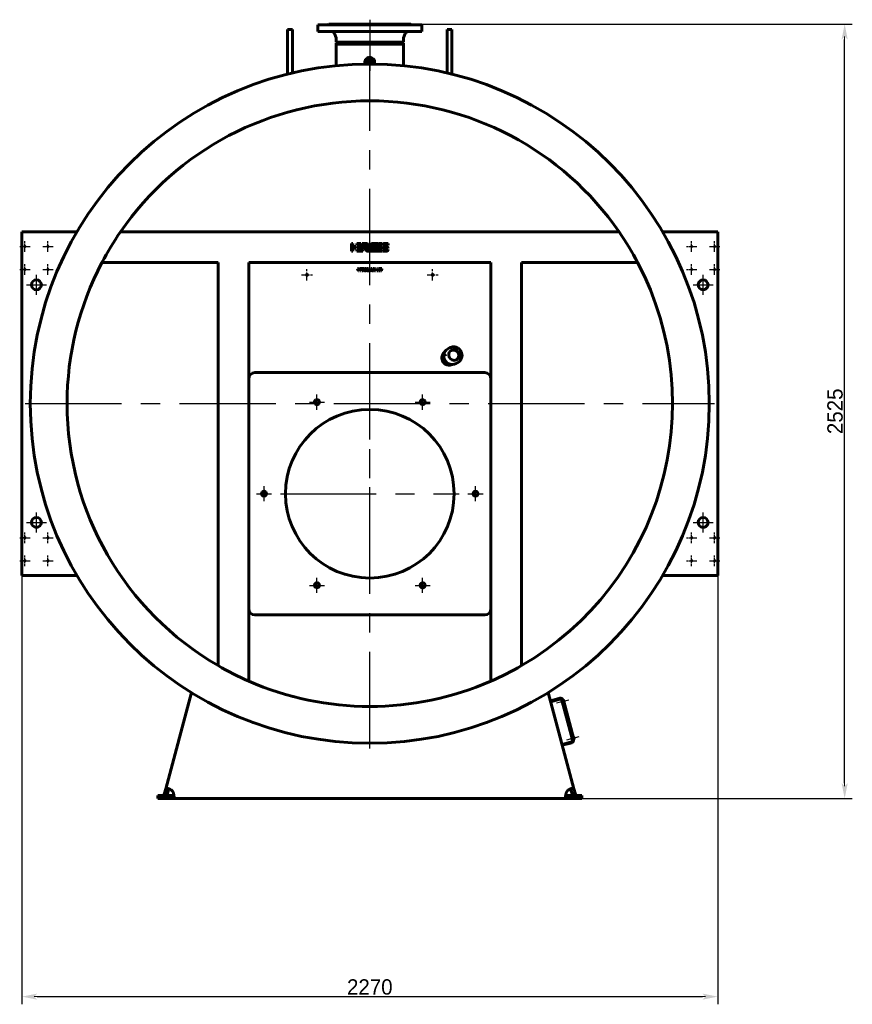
# Model space of a CAD drawing. Header units: millimetres. Extents: x 0 to 5196, y -193 to 841.
# Tile 4 of 6: x 2755 to 3027, y -193 to 128. Entities that reach past the tile are written whole.
import ezdxf

# ---------------------------------------------------------------- set-up
doc = ezdxf.new("R2010")
doc.units = ezdxf.units.MM
for name, pattern in [('CENTER_per1_scale0.019685', [1, 0.625, -0.125, 0.125, -0.125]), ('CENTER_per1_scale0.059055', [3, 1.875, -0.375, 0.375, -0.375]), ('CENTER_per1_scale0.163386', [8.3, 5.1875, -1.0375, 1.0375, -1.0375]), ('CENTER_per1_scale0.270697', [13.751396, 8.594623, -1.718925, 1.718925, -1.718925]), ('CENTER_per1_scale0.314961', [16, 10, -2, 2, -2]), ('CENTER_per1_scale0.433071', [22, 13.75, -2.75, 2.75, -2.75]), ('CENTER_per1_scale0.629921', [32, 20, -4, 4, -4]), ('CENTER_per2_scale0.890074', [45.215734, 28.259834, -5.651967, 5.651967, -5.651967]), ('CENTER_per2c_scale0.990963', [50.340909, 31.463068, -6.292614, 6.292614, -6.292614]), ('CENTER_perb_scale0.984252', [50, 31.25, -6.25, 6.25, -6.25])]:
    doc.linetypes.add(name, pattern=pattern)
doc.styles.add('TextStyle_1', font='T-FLEX Type A.TTF', dxfattribs={"height": 5})
doc.dimstyles.new('DIM_ST_2', dxfattribs={"dimtxt": 5, "dimasz": 5, "dimexe": 2.5, "dimexo": 0, "dimtad": 1, "dimlfac": 10, "dimrnd": 0.01, "dimdsep": 46, "dimtxsty": 'TextStyle_1', "dimblk": 'Arrow_3_C7_Status', "dimcen": 0.09, "dimclrd": 7, "dimclre": 7, "dimclrt": 7, "dimazin": 0, "dimtfac": 1, "dimtdec": 0, "dimtmove": 0, "dimatfit": 0, "dimldrblk": 'NONE', "dimfxl": 1, "dimtvp": 1, "dimtolj": 1, "dimarcsym": 0})

# ---------------------------------------------------------------- blocks, each defined once
blk = doc.blocks.new('Arrow_3_C7_Status')
at = {"color": 7, "linetype": 'Continuous', "lineweight": 0}
blk.add_line((-1, 0), (-0.8, 0), dxfattribs=at)
at = {"color": 7}
blk.add_solid([(-1, -0.2), (0, 0), (-0.8, 0), (-1, 0.2)], dxfattribs=at)
blk = doc.blocks.new('*D9')
at = {"color": 7, "lineweight": -2}
for p, q in [((-113.5, -51.1), (-113.5, -193.39)), ((113.5, -51.1), (113.5, -193.39)), ((-108.5, -190.89), (108.5, -190.89))]:
    blk.add_line(p, q, dxfattribs=at)
at = {"layer": 'Defpoints', "color": 0}
for p in [(-113.5, -51.1), (113.5, -51.1), (113.5, -190.89)]:
    blk.add_point(p, dxfattribs=at)
at = {"color": 7, "lineweight": -2, "xscale": 5, "yscale": 5, "zscale": 5}
for p, rotation in [((-113.5, -190.89), 180), ((113.5, -190.89), 360)]:
    blk.add_blockref('Arrow_3_C7_Status', p, dxfattribs=dict(at, rotation=rotation))
at = {"color": 7, "insert": (0, -187.76), "char_height": 5, "attachment_point": 5, "style": 'TextStyle_1'}
blk.add_mtext('\\A1;2270{\\H0.5x;\\S^ ;}', dxfattribs=at)
blk = doc.blocks.new('_None')
blk = doc.blocks.new('*D10')
at = {"color": 7, "lineweight": -2}
for p, q in [((13.4, 126.25), (157.42, 126.25)), ((154.92, -121.25), (154.92, 121.25)), ((64.16, -126.25), (157.42, -126.25))]:
    blk.add_line(p, q, dxfattribs=at)
at = {"layer": 'Defpoints', "color": 0}
for p in [(13.4, 126.25), (154.92, 126.25), (64.16, -126.25)]:
    blk.add_point(p, dxfattribs=at)
at = {"color": 7, "lineweight": -2, "xscale": 5, "yscale": 5, "zscale": 5}
for p, rotation in [((154.92, 126.25), 89.99999999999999), ((154.92, -126.25), 270)]:
    blk.add_blockref('Arrow_3_C7_Status', p, dxfattribs=dict(at, rotation=rotation))
at = {"color": 7, "insert": (151.8, 0), "char_height": 5, "attachment_point": 5, "rotation": 90, "style": 'TextStyle_1'}
blk.add_mtext('\\A1;2525{\\H0.5x;\\S^ ;}', dxfattribs=at)
blk = doc.blocks.new('Проекция_2')
at = {"color": 7, "linetype": 'Continuous', "lineweight": 60}
for p, q in [((-17, 126.05), (0, 126.05)), ((-17, 126.05), (-17, 123.85)), ((-13.4, 126.25), (0, 126.25)), ((0, 126.25), (13.4, 126.25)), ((0, 126.05), (17, 126.05)), ((17, 126.05), (17, 123.85)), ((-26.8, 118.8411), (-26.8, 124.4805)), ((-25.2, 124.4805), (-26.8, 124.4805)), ((-25.2, 118.8411), (-25.2, 124.4805)), ((-17, 123.85), (0, 123.85)), ((-11.5114, 123.1899), (-11.0145, 121.8147)), ((0, 123.85), (17, 123.85)), ((11.5114, 123.1899), (11.0145, 121.8147)), ((25.2, 118.8411), (25.2, 124.4805)), ((26.8, 124.4805), (25.2, 124.4805)), ((26.8, 118.8411), (26.8, 124.4805)), ((-26.8, 118.8411), (-26.8, 109.9585)), ((-25.2, 118.8411), (-25.2, 110.3449)), ((-10.955, 121.4749), (-10.955, 120.3416)), ((0, 120.3416), (-10.955, 120.3416)), ((-10.955, 120.3416), (-10.575, 120.05)), ((-10.955, 120.05), (-10.575, 120.05)), ((-10.955, 120.05), (-10.955, 119.75)), ((0, 119.75), (-10.955, 119.75)), ((-10.955, 119.75), (-10.955, 112.7069)), ((-10.575, 120.05), (0, 120.05)), ((-3.805, 120.05), (-3.805, 119.75)), ((10.955, 120.3416), (0, 120.3416)), ((0, 120.05), (10.575, 120.05)), ((10.955, 119.75), (0, 119.75)), ((3.805, 119.75), (3.805, 120.05)), ((10.955, 120.3416), (10.575, 120.05)), ((10.575, 120.05), (10.955, 120.05)), ((10.955, 121.4749), (10.955, 120.3416)), ((10.955, 119.75), (10.955, 120.05)), ((10.955, 119.75), (10.955, 112.7069)), ((25.2, 118.8411), (25.2, 110.3449)), ((26.8, 118.8411), (26.8, 109.9585)), ((-1.5898, 114.0137), (-1.5899, 113.2386)), ((-0.9644, 113.2458), (-1.317, 113.2422)), ((-0.6144, 113.2483), (-0.9287, 113.2461)), ((0.9291, 113.2461), (0.6149, 113.2483)), ((1.3174, 113.2422), (0.9648, 113.2458)), ((1.5901, 113.2386), (1.5902, 114.0132)), ((-113.5, 58.5), (-113.5, 56.1)), ((-113.5, 58.5), (-95.5487, 58.5)), ((81.3361, 58.5), (-81.3361, 58.5)), ((95.5487, 58.5), (113.5, 58.5)), ((113.5, 56.1), (113.5, 58.5)), ((-113.5, 56.1), (-113.5, -51.1)), ((-5.9934, 54.7187), (-5.4927, 54.717)), ((-5.9934, 52.2183), (-5.9934, 54.7187)), ((-5.4927, 54.717), (-5.4927, 53.7189)), ((-4.1948, 54.2191), (-4.1948, 54.7184)), ((-4.1948, 54.7184), (-2.8836, 54.7184)), ((-2.8836, 54.7184), (-2.4681, 54.2276)), ((-2.1204, 54.2313), (-2.5328, 54.7184)), ((-2.5328, 54.7184), (-1.2742, 54.7184)), ((1.2137, 54.714), (1.777, 54.714)), ((2.932, 54.714), (3.879, 54.714)), ((3.879, 54.714), (3.879, 54.2133)), ((4.7463, 54.7133), (6.0065, 54.7133)), ((6.0065, 54.7133), (6.0065, 54.2132)), ((113.5, -51.1), (113.5, 56.1)), ((-5.4927, 52.2183), (-5.9934, 52.2183)), ((-5.4927, 53.7189), (-4.5051, 53.7189)), ((-4.5051, 53.2189), (-5.4927, 53.2189)), ((-5.4927, 53.2189), (-5.4927, 52.2183)), ((-4.5051, 53.7189), (-4.5051, 53.2189)), ((-2.4681, 54.2276), (-4.1948, 54.2191)), ((-4.1948, 53.2189), (-4.1948, 53.7181)), ((-4.1948, 53.7181), (-2.3102, 53.7181)), ((-2.3115, 53.2189), (-4.1948, 53.2189)), ((-4.1948, 52.2187), (-4.1948, 52.7179)), ((-4.1948, 52.7179), (-2.3102, 52.7179)), ((-2.3115, 52.2187), (-4.1948, 52.2187)), ((-2.3102, 53.7181), (-2.3115, 53.2189)), ((-2.3102, 52.7179), (-2.3115, 52.2187)), ((-1.1775, 54.2313), (-2.1204, 54.2313)), ((-1.1775, 54.2307), (-1.1775, 54.2313)), ((-0.7424, 53.0632), (-1.0777, 53.4593)), ((3.8777, 52.2147), (1.9945, 52.2147)), ((2.167, 52.7154), (3.879, 52.7154)), ((2.3573, 53.2101), (2.5463, 53.7109)), ((3.8777, 53.2101), (2.3573, 53.2101)), ((2.5463, 53.7109), (3.879, 53.7109)), ((3.879, 54.2133), (2.7365, 54.2133)), ((3.879, 53.7109), (3.8777, 53.2101)), ((3.879, 52.7154), (3.8777, 52.2147)), ((4.1138, 52.2146), (4.1138, 52.7154)), ((4.1138, 52.7154), (5.9847, 52.7154)), ((5.3741, 52.2146), (4.1138, 52.2146)), ((4.1345, 53.7181), (4.7924, 53.7181)), ((6.0065, 54.2132), (4.1357, 54.2132)), ((5.3113, 53.2107), (4.7463, 53.2107)), ((4.7924, 53.7181), (4.8091, 53.7173)), ((4.8091, 53.7173), (5.374, 53.7173)), ((5.3219, 53.2101), (5.3113, 53.2107)), ((5.9858, 53.2101), (5.3219, 53.2101)), ((-49.5, 48.5), (-87.3817, 48.5)), ((-49.5, -82.9477), (-49.5, 48.5)), ((-39.5, -88.0059), (-39.5, 48.5)), ((39.5, 48.5), (-39.5, 48.5)), ((39.5, -88.0059), (39.5, 48.5)), ((49.5, -82.9477), (49.5, 48.5)), ((87.3817, 48.5), (49.5, 48.5)), ((-3.9663, 46.5202), (-3.7256, 46.5202)), ((-3.676, 45.831), (-3.9663, 46.5202)), ((-3.7256, 46.5202), (-3.5902, 46.1844)), ((-3.426, 45.831), (-3.676, 45.831)), ((-3.5902, 46.1844), (-3.5711, 46.1337)), ((-3.5711, 46.1337), (-3.5479, 46.0666)), ((-3.5479, 46.0666), (-3.5298, 46.1219)), ((-3.5298, 46.1219), (-3.5076, 46.1834)), ((-3.5076, 46.1834), (-3.3733, 46.5202)), ((-3.1325, 46.5202), (-3.426, 45.831)), ((-3.3733, 46.5202), (-3.1325, 46.5202)), ((-3.0251, 46.5202), (-2.803, 46.5202)), ((-3.0251, 45.831), (-3.0251, 46.5202)), ((-2.803, 45.831), (-3.0251, 45.831)), ((-2.803, 46.5202), (-2.803, 45.831)), ((-2.6769, 46.5202), (-1.9681, 46.5202)), ((-2.6769, 46.3393), (-2.6769, 46.5202)), ((-2.4362, 46.3393), (-2.6769, 46.3393)), ((-2.4362, 45.831), (-2.4362, 46.3393)), ((-2.2068, 45.831), (-2.4362, 45.831)), ((-2.2068, 46.3393), (-2.2068, 45.831)), ((-1.9681, 46.3393), (-2.2068, 46.3393)), ((-1.9681, 46.5202), (-1.9681, 46.3393)), ((-0.9453, 46.5202), (-0.6374, 46.5202)), ((-0.9453, 45.831), (-0.9453, 46.5202)), ((-0.7335, 45.831), (-0.9453, 45.831)), ((-0.7397, 46.2805), (-0.7345, 46.1802)), ((-0.7138, 46.1844), (-0.7397, 46.2805)), ((-0.7345, 46.1802), (-0.7335, 45.831)), ((-0.5971, 45.831), (-0.7138, 46.1844)), ((-0.6374, 46.5202), (-0.531, 46.1875)), ((-0.4318, 45.831), (-0.5971, 45.831)), ((-0.4958, 46.1865), (-0.3936, 46.5202)), ((-0.3181, 46.1844), (-0.4318, 45.831)), ((-0.3936, 46.5202), (-0.0836, 46.5202)), ((-0.2902, 46.2826), (-0.3181, 46.1844)), ((-0.2964, 46.1813), (-0.2902, 46.2826)), ((-0.2964, 45.831), (-0.2964, 46.1813)), ((-0.0836, 45.831), (-0.2964, 45.831)), ((-0.0836, 46.5202), (-0.0836, 45.831)), ((0.0177, 45.831), (0.3441, 46.5202)), ((0.2666, 45.831), (0.0177, 45.831)), ((0.3214, 45.9571), (0.2666, 45.831)), ((0.6365, 45.9571), (0.3214, 45.9571)), ((0.3441, 46.5202), (0.62, 46.5202)), ((0.3886, 46.1152), (0.4795, 46.3394)), ((0.5704, 46.1152), (0.3886, 46.1152)), ((0.4795, 46.3394), (0.5704, 46.1152)), ((0.62, 46.5202), (0.9465, 45.831)), ((0.6954, 45.831), (0.6365, 45.9571)), ((0.9465, 45.831), (0.6954, 45.831)), ((0.9775, 45.831), (1.2564, 46.1927)), ((1.2543, 45.831), (0.9775, 45.831)), ((1.0116, 46.5202), (1.2916, 46.5202)), ((1.2564, 46.1927), (1.0116, 46.5202)), ((1.4124, 46.0511), (1.2543, 45.831)), ((1.2916, 46.5202), (1.4124, 46.3311)), ((1.4124, 46.3311), (1.5416, 46.5202)), ((1.5767, 45.831), (1.4124, 46.0511)), ((1.5416, 46.5202), (1.8195, 46.5202)), ((1.8195, 46.5202), (1.5674, 46.1927)), ((1.5674, 46.1927), (1.8464, 45.831)), ((1.8464, 45.831), (1.5767, 45.831)), ((2.3041, 45.831), (2.3041, 46.5202)), ((2.3041, 46.5202), (2.5262, 46.5202)), ((2.8486, 45.831), (2.3041, 45.831)), ((2.5262, 46.5202), (2.5262, 46.0015)), ((2.5262, 46.0015), (2.8486, 46.0015)), ((2.8486, 46.0015), (2.8486, 45.831)), ((3.049, 45.831), (2.8816, 46.5202)), ((2.8816, 46.5202), (3.1203, 46.5202)), ((3.3166, 45.831), (3.049, 45.831)), ((3.1203, 46.5202), (3.1813, 46.1927)), ((3.1813, 46.1927), (3.1926, 46.1265)), ((3.1926, 46.1265), (3.2009, 46.0676)), ((3.2009, 46.0676), (3.2091, 46.1172)), ((3.2091, 46.1172), (3.2195, 46.1699)), ((3.2195, 46.1699), (3.3032, 46.5202)), ((3.3032, 46.5202), (3.5552, 46.5202)), ((3.3972, 46.1389), (3.3166, 45.831)), ((3.4251, 46.2919), (3.4153, 46.2149)), ((3.4369, 46.2154), (3.4251, 46.2919)), ((3.5336, 45.831), (3.455, 46.141)), ((3.7991, 45.831), (3.5336, 45.831)), ((3.5552, 46.5202), (3.5976, 46.3249)), ((3.6493, 46.0707), (3.6617, 46.1565)), ((3.6617, 46.1565), (3.7288, 46.5202)), ((3.7288, 46.5202), (3.9654, 46.5202)), ((3.9654, 46.5202), (3.7991, 45.831)), ((26.0073, 20.6908), (25.447, 20.3672)), ((24.5543, 18.4679), (24.0198, 18.1593)), ((24.1039, 17.8282), (24.0553, 17.8254)), ((24.642, 18.4753), (24.5788, 18.4746)), ((30.0647, 18.0664), (30.1586, 18.1206)), ((30.1284, 18.455), (30.0798, 18.456)), ((30.1319, 18.1144), (30.0897, 18.1213)), ((28.197, 15.6041), (28.7573, 15.9276)), ((-37.5, 12.625), (37.5, 12.625)), ((-113.5, -51.1), (-113.5, -53.5)), ((113.5, -53.5), (113.5, -51.1)), ((-95.5487, -53.5), (-113.5, -53.5)), ((113.5, -53.5), (95.5487, -53.5)), ((37.5, -66.375), (-37.5, -66.375)), ((-66.5901, -123.0855), (-58.1889, -91.7317)), ((58.1889, -91.7317), (66.5901, -123.0855)), ((62.0017, -93.5975), (58.9107, -94.4257)), ((58.9884, -94.7155), (58.9107, -94.4257)), ((62.0794, -93.8872), (58.9884, -94.7155)), ((62.7797, -94.5692), (62.4899, -94.6469)), ((62.4899, -94.6469), (62.5728, -94.9559)), ((62.8625, -94.8783), (62.5728, -94.9559)), ((66.1599, -107.1842), (62.6917, -94.2408)), ((66.4497, -107.1066), (62.9815, -94.1631)), ((63.0074, -94.2597), (63.2006, -94.208)), ((63.0074, -94.2597), (66.4238, -107.01)), ((66.617, -106.9582), (63.2006, -94.208)), ((63.249, -94.2727), (63.22, -94.2804)), ((63.3224, -94.3151), (63.4596, -94.827)), ((63.4172, -94.9005), (63.3882, -94.9083)), ((62.7154, -108.6248), (65.8063, -107.7966)), ((62.7154, -108.6248), (62.793, -108.9146)), ((62.793, -108.9146), (65.884, -108.0863)), ((65.9891, -106.5467), (65.6993, -106.6243)), ((65.6993, -106.6243), (65.7821, -106.9334)), ((66.0719, -106.8558), (65.7821, -106.9334)), ((66.617, -106.9582), (66.4238, -107.01)), ((66.4583, -106.2501), (66.4293, -106.2579)), ((66.5318, -106.2926), (66.669, -106.8045)), ((66.6266, -106.878), (66.5976, -106.8858)), ((-67.0749, -124.8946), (-66.5901, -123.0855)), ((-66.1089, -125.1534), (-67.0749, -124.8946)), ((-65.6242, -123.3443), (-66.5901, -123.0855)), ((-66.1089, -125.1534), (-65.6242, -123.3443)), ((-65.6207, -123.3312), (-65.6242, -123.3443)), ((65.6242, -123.3443), (66.5901, -123.0855)), ((65.6242, -123.3443), (66.1089, -125.1534)), ((66.1089, -125.1534), (67.0749, -124.8946)), ((66.5901, -123.0855), (67.0749, -124.8946)), ((-69.15, -125.25), (-66.0348, -125.25)), ((-69.15, -126.25), (-69.15, -125.25)), ((-69.15, -126.25), (-66.0348, -126.25)), ((-66.0348, -125.25), (-64.1619, -125.25)), ((-66.0348, -125.25), (-66.0348, -126.25)), ((-66.0348, -126.25), (-64.1619, -126.25)), ((-64.1619, -125.25), (-64.1619, -126.25)), ((64.1619, -126.25), (-64.1619, -126.25)), ((64.1619, -125.25), (66.0348, -125.25)), ((64.1619, -125.25), (64.1619, -126.25)), ((64.1619, -126.25), (66.0348, -126.25)), ((69.15, -125.25), (66.0348, -125.25)), ((66.0348, -125.25), (66.0348, -126.25)), ((69.15, -126.25), (66.0348, -126.25)), ((69.15, -125.25), (69.15, -126.25))]:
    blk.add_line(p, q, dxfattribs=at)
at = {"color": 7, "linetype": 'CENTER_per1_scale0.433071', "lineweight": 25}
blk.add_line((0, 127.7167), (0, 122.1833), dxfattribs=at)
at = {"color": 7, "linetype": 'CENTER_per1_scale0.270697', "lineweight": 25}
blk.add_line((0, 124.8565), (0, 120.148), dxfattribs=at)
at = {"color": 7, "linetype": 'CENTER_per2_scale0.890074', "lineweight": 25}
blk.add_line((0, 123.4167), (0, 111.0402), dxfattribs=at)
at = {"color": 7, "linetype": 'CENTER_per2c_scale0.990963', "lineweight": 25}
for p, q in [((0, -109.9167), (0, 114.9167)), ((-112.4167, 2.5), (112.4167, 2.5))]:
    blk.add_line(p, q, dxfattribs=at)
at = {"color": 7, "linetype": 'CENTER_per1_scale0.019685', "lineweight": 25}
for p, q in [((-112.5, 52.0333), (-112.5, 55.4667)), ((-105, 52.0333), (-105, 55.4667)), ((105, 52.0333), (105, 55.4667)), ((112.5, 52.0333), (112.5, 55.4667)), ((-114.2167, 53.75), (-110.7833, 53.75)), ((-106.7167, 53.75), (-103.2833, 53.75)), ((103.2833, 53.75), (106.7167, 53.75)), ((110.7833, 53.75), (114.2167, 53.75)), ((-114.2167, 46.25), (-110.7833, 46.25)), ((-112.5, 44.5333), (-112.5, 47.9667)), ((-106.7167, 46.25), (-103.2833, 46.25)), ((-105, 44.5333), (-105, 47.9667)), ((103.2833, 46.25), (106.7167, 46.25)), ((105, 44.5333), (105, 47.9667)), ((110.7833, 46.25), (114.2167, 46.25)), ((112.5, 44.5333), (112.5, 47.9667)), ((-114.2167, -41.25), (-110.7833, -41.25)), ((-112.5, -42.9667), (-112.5, -39.5333)), ((-106.7167, -41.25), (-103.2833, -41.25)), ((-105, -42.9667), (-105, -39.5333)), ((103.2833, -41.25), (106.7167, -41.25)), ((105, -42.9667), (105, -39.5333)), ((110.7833, -41.25), (114.2167, -41.25)), ((112.5, -42.9667), (112.5, -39.5333)), ((-112.5, -50.4667), (-112.5, -47.0333)), ((-105, -50.4667), (-105, -47.0333)), ((105, -50.4667), (105, -47.0333)), ((112.5, -50.4667), (112.5, -47.0333)), ((-114.2167, -48.75), (-110.7833, -48.75)), ((-106.7167, -48.75), (-103.2833, -48.75)), ((103.2833, -48.75), (106.7167, -48.75)), ((110.7833, -48.75), (114.2167, -48.75))]:
    blk.add_line(p, q, dxfattribs=at)
at = {"color": 7, "linetype": 'CENTER_per1_scale0.059055', "lineweight": 25}
for p, q in [((-20.5, 42.6833), (-20.5, 46.3167)), ((20.5, 42.6833), (20.5, 46.3167)), ((-22.3167, 44.5), (-18.6833, 44.5)), ((18.6833, 44.5), (22.3167, 44.5))]:
    blk.add_line(p, q, dxfattribs=at)
at = {"color": 7, "linetype": 'CENTER_per1_scale0.629921', "lineweight": 25}
for p, q in [((-108.75, 37.9833), (-108.75, 44.5167)), ((108.75, 37.9833), (108.75, 44.5167)), ((-112.0167, 41.25), (-105.4833, 41.25)), ((105.4833, 41.25), (112.0167, 41.25)), ((-108.75, -39.5167), (-108.75, -32.9833)), ((108.75, -39.5167), (108.75, -32.9833)), ((-112.0167, -36.25), (-105.4833, -36.25)), ((105.4833, -36.25), (112.0167, -36.25))]:
    blk.add_line(p, q, dxfattribs=at)
at = {"color": 7, "linetype": 'CENTER_per1_scale0.314961', "lineweight": 25}
for p, q in [((-17.25, 0.5362), (-17.25, 5.4695)), ((17.25, 0.5362), (17.25, 5.4695)), ((-19.7167, 3.0029), (-14.7833, 3.0029)), ((14.7833, 3.0029), (19.7167, 3.0029)), ((-34.5, -29.3417), (-34.5, -24.4083)), ((34.5, -29.3417), (34.5, -24.4083)), ((-36.9667, -26.875), (-32.0333, -26.875)), ((32.0333, -26.875), (36.9667, -26.875)), ((-17.25, -59.2195), (-17.25, -54.2862)), ((17.25, -59.2195), (17.25, -54.2862)), ((-19.7167, -56.7529), (-14.7833, -56.7529)), ((14.7833, -56.7529), (19.7167, -56.7529))]:
    blk.add_line(p, q, dxfattribs=at)
at = {"color": 7, "linetype": 'CENTER_perb_scale0.984252', "lineweight": 25}
for p, q in [((0, -56.0417), (0, 2.2917)), ((-29.1667, -26.875), (29.1667, -26.875))]:
    blk.add_line(p, q, dxfattribs=at)
at = {"color": 7, "linetype": 'CENTER_per1_scale0.163386', "lineweight": 25}
for p, q in [((64.943, -94.1552), (60.9215, -95.2328)), ((68.1523, -106.1327), (64.1308, -107.2102))]:
    blk.add_line(p, q, dxfattribs=at)
at = {"color": 7, "lineweight": 60, "flags": 128}
for points in [[(-1.2742, 54.7184), (-1.197, 54.7166), (-1.1231, 54.7115), (-1.0526, 54.7031), (-0.9855, 54.6915), (-0.9217, 54.6769), (-0.8612, 54.6593), (-0.8041, 54.6389), (-0.7502, 54.6157), (-0.6835, 54.5808), (-0.6226, 54.5415), (-0.5675, 54.4981), (-0.5182, 54.4508), (-0.4745, 54.4), (-0.4366, 54.3458), (-0.4043, 54.2885), (-0.3776, 54.2284), (-0.3565, 54.1658), (-0.341, 54.1009), (-0.331, 54.034), (-0.3264, 53.9653), (-0.3274, 53.8952), (-0.3337, 53.8238), (-0.3455, 53.7515), (-0.3626, 53.6784), (-0.385, 53.605), (-0.4128, 53.5313)], [(0.1113, 54.1333), (0.1502, 54.215), (0.1939, 54.2908), (0.2423, 54.3605), (0.2954, 54.4242), (0.3531, 54.4817), (0.4155, 54.5332), (0.4825, 54.5786), (0.5541, 54.6178), (0.6303, 54.6507), (0.7111, 54.6775), (0.7964, 54.6979), (0.8863, 54.7121)], [(0.8863, 54.7121), (0.9151, 54.7145), (0.9372, 54.7138), (0.9528, 54.7095), (0.9584, 54.706), (0.9626, 54.7016), (0.9655, 54.6961), (0.967, 54.6895), (0.9663, 54.6731), (0.9612, 54.652), (0.952, 54.6259)], [(1.1519, 54.6786), (1.1562, 54.6886), (1.162, 54.6966), (1.1689, 54.7029), (1.1768, 54.7075), (1.1946, 54.7127), (1.2137, 54.714)], [(1.777, 54.714), (1.7926, 54.7131), (1.8039, 54.7101), (1.8115, 54.7054), (1.814, 54.7023), (1.8157, 54.6989), (1.817, 54.6907), (1.8158, 54.6809), (1.8127, 54.6697), (1.808, 54.657)], [(1.9939, 54.6741), (1.9983, 54.6843), (2.0042, 54.6928), (2.0114, 54.6997), (2.0195, 54.705), (2.0378, 54.7118), (2.057, 54.714)], [(2.6173, 54.714), (2.633, 54.713), (2.6445, 54.7097), (2.6523, 54.7042), (2.655, 54.7008), (2.6569, 54.6968), (2.6585, 54.6878), (2.6576, 54.6772), (2.65, 54.6525)], [(4.1357, 54.2132), (4.1493, 54.2736), (4.1663, 54.3301), (4.1865, 54.3827), (4.21, 54.4315), (4.2368, 54.4764), (4.2668, 54.5174), (4.3001, 54.5545), (4.3367, 54.5878), (4.3765, 54.6172), (4.4196, 54.6427), (4.466, 54.6642), (4.5156, 54.6819), (4.5684, 54.6956), (4.6245, 54.7055), (4.6838, 54.7114), (4.7463, 54.7133)], [(-1.7939, 53.3157), (-1.8062, 53.3274), (-1.8164, 53.3407), (-1.8219, 53.3558), (-1.8221, 53.364), (-1.8202, 53.3727)], [(-1.8202, 53.3727), (-1.8151, 53.3827), (-1.8086, 53.3893), (-1.8008, 53.393), (-1.7922, 53.3945), (-1.7736, 53.3939), (-1.7553, 53.3927)], [(-1.2695, 53.3936), (-1.2451, 53.395), (-1.2223, 53.3936), (-1.2012, 53.3892), (-1.1817, 53.3816), (-1.1638, 53.3708), (-1.1474, 53.3565), (-1.1325, 53.3387), (-1.1192, 53.3171)], [(-1.0777, 53.4593), (-1.057, 53.4856), (-1.0333, 53.5164), (-1.0077, 53.5511), (-0.9811, 53.5886), (-0.9545, 53.6283), (-0.9287, 53.6693), (-0.9072, 53.7065), (-0.8878, 53.7436), (-0.8713, 53.7798), (-0.8585, 53.8145), (-0.8499, 53.8472), (-0.8466, 53.8725), (-0.8471, 53.8956)], [(-0.7575, 52.2192), (-0.7832, 52.2193), (-0.8064, 52.2219), (-0.8274, 52.227), (-0.8553, 52.2389), (-0.8801, 52.2553), (-0.9027, 52.2758), (-0.9244, 52.2997), (-0.9463, 52.3266), (-0.9693, 52.3557)], [(-0.077, 52.2659), (-0.0953, 52.2873), (-0.1177, 52.3126), (-0.1434, 52.3413), (-0.1715, 52.3728), (-0.2014, 52.4063), (-0.2323, 52.4412), (-0.2635, 52.477), (-0.2941, 52.513), (-0.3234, 52.5486), (-0.3506, 52.5832), (-0.375, 52.6161), (-0.3959, 52.6467), (-0.4124, 52.6744), (-0.4238, 52.6986), (-0.4273, 52.7092), (-0.4293, 52.7186), (-0.4296, 52.7269), (-0.4282, 52.7338)], [(0.0519, 52.2968), (0.0387, 52.2684), (0.0252, 52.2466), (0.011, 52.2316), (-0.0039, 52.2237), (-0.0118, 52.2224), (-0.02, 52.223), (-0.0374, 52.2296), (-0.0498, 52.2383), (-0.063, 52.2503), (-0.077, 52.2659)], [(0.3072, 52.2196), (0.285, 52.2204), (0.2677, 52.2236), (0.255, 52.2293), (0.2504, 52.2332), (0.2468, 52.2377), (0.2427, 52.2489), (0.2425, 52.2631), (0.246, 52.2803), (0.2529, 52.3006)], [(0.913, 52.343), (0.8994, 52.3132), (0.8848, 52.288), (0.8692, 52.2672), (0.8527, 52.2505), (0.8352, 52.2378), (0.8166, 52.2287), (0.7969, 52.2231), (0.7762, 52.2208)], [(1.1492, 52.2151), (1.127, 52.2165), (1.1097, 52.22), (1.097, 52.2258), (1.0924, 52.2296), (1.0888, 52.2341), (1.0862, 52.2392), (1.0847, 52.245), (1.0845, 52.2589), (1.088, 52.2759), (1.0949, 52.2961)], [(1.755, 52.3385), (1.7414, 52.3087), (1.7268, 52.2835), (1.7113, 52.2627), (1.6947, 52.246), (1.6772, 52.2333), (1.6586, 52.2242), (1.6389, 52.2186), (1.6182, 52.2163)], [(4.7463, 53.2107), (4.6833, 53.2127), (4.6236, 53.2187), (4.5672, 53.2286), (4.5141, 53.2426), (4.4643, 53.2605), (4.4178, 53.2824), (4.3745, 53.3083), (4.3346, 53.3381), (4.298, 53.3719), (4.2647, 53.4096), (4.2347, 53.4512), (4.208, 53.4968), (4.1846, 53.5462), (4.1646, 53.5996), (4.1479, 53.6569), (4.1345, 53.7181)], [(5.374, 53.7173), (5.437, 53.7153), (5.4967, 53.7093), (5.5531, 53.6993), (5.6062, 53.6854), (5.656, 53.6675), (5.7025, 53.6456), (5.7457, 53.6197), (5.7856, 53.5899), (5.8223, 53.5562), (5.8556, 53.5185), (5.8856, 53.4769), (5.9123, 53.4314), (5.9356, 53.3819), (5.9557, 53.3285), (5.9724, 53.2713), (5.9858, 53.2101)], [(5.9847, 52.7154), (5.9711, 52.655), (5.9542, 52.5984), (5.934, 52.5457), (5.9105, 52.4969), (5.8838, 52.4519), (5.8537, 52.4108), (5.8204, 52.3736), (5.7838, 52.3403), (5.744, 52.3109), (5.7009, 52.2854), (5.6545, 52.2638), (5.6049, 52.2461), (5.552, 52.2324), (5.496, 52.2225), (5.4366, 52.2166), (5.3741, 52.2146)], [(-1.8937, 46.1834), (-1.8925, 46.2301), (-1.8888, 46.2728), (-1.8827, 46.3113), (-1.8741, 46.3457), (-1.8631, 46.376), (-1.8496, 46.4022), (-1.8336, 46.4242), (-1.8152, 46.4422)], [(-1.7941, 45.9028), (-1.8174, 45.9272), (-1.8377, 45.9547), (-1.8548, 45.9852), (-1.8688, 46.0187), (-1.8827, 46.0682), (-1.891, 46.1231), (-1.8937, 46.1834)], [(-1.8152, 46.4422), (-1.7765, 46.4711), (-1.7388, 46.4942), (-1.7021, 46.5116), (-1.6665, 46.5233)], [(-1.4877, 45.8114), (-1.5536, 45.8139), (-1.6136, 45.8216), (-1.6676, 45.8343), (-1.7042, 45.8471), (-1.7375, 45.8628), (-1.7675, 45.8814), (-1.7941, 45.9028)], [(-1.6633, 46.1916), (-1.6607, 46.2331), (-1.6529, 46.2685), (-1.6398, 46.2979), (-1.6215, 46.3213)], [(-1.6231, 46.0382), (-1.6325, 46.0507), (-1.6407, 46.065), (-1.6476, 46.0813), (-1.6533, 46.0995), (-1.6589, 46.1268), (-1.6622, 46.1575), (-1.6633, 46.1916)], [(-1.4877, 45.9922), (-1.5179, 45.9935), (-1.545, 45.9973), (-1.5691, 46.0037), (-1.5851, 46.0102), (-1.5995, 46.0181), (-1.6121, 46.0274), (-1.6231, 46.0382)], [(-1.6215, 46.3213), (-1.6103, 46.3308), (-1.5974, 46.3391), (-1.5831, 46.3461), (-1.5671, 46.3519), (-1.5434, 46.3576), (-1.517, 46.361), (-1.4877, 46.3621)], [(-1.4877, 46.3621), (-1.4453, 46.3595), (-1.409, 46.3519), (-1.3789, 46.3391), (-1.3549, 46.3213)], [(-1.3544, 46.0387), (-1.3655, 46.0278), (-1.3783, 46.0184), (-1.3925, 46.0104), (-1.4084, 46.0038), (-1.432, 45.9974), (-1.4585, 45.9935), (-1.4877, 45.9922)], [(-1.1824, 45.9028), (-1.209, 45.8814), (-1.2389, 45.8628), (-1.2721, 45.8471), (-1.3086, 45.8343), (-1.3624, 45.8216), (-1.4221, 45.8139), (-1.4877, 45.8114)], [(-1.3549, 46.3213), (-1.3366, 46.2979), (-1.3236, 46.2685), (-1.3157, 46.2331), (-1.3131, 46.1916)], [(-1.3131, 46.1916), (-1.3143, 46.1578), (-1.3177, 46.1273), (-1.3234, 46.1002), (-1.3292, 46.082), (-1.3363, 46.0657), (-1.3447, 46.0513), (-1.3544, 46.0387)], [(-1.1922, 46.4675), (-1.1665, 46.4436), (-1.1443, 46.4163), (-1.1255, 46.3857), (-1.1101, 46.3518), (-1.0981, 46.3144), (-1.0895, 46.2738), (-1.0844, 46.2297), (-1.0827, 46.1824)], [(-1.0827, 46.1824), (-1.0854, 46.1223), (-1.0938, 46.0677), (-1.1076, 46.0184), (-1.1216, 45.985), (-1.1388, 45.9546), (-1.159, 45.9272), (-1.1824, 45.9028)], [(24.4934, 19.4045), (24.4906, 19.4025), (24.3994, 19.3291), (24.3104, 19.2505), (24.2241, 19.1667), (24.1408, 19.078), (24.061, 18.9845), (23.9852, 18.8862), (23.9137, 18.7836), (23.8469, 18.6769), (23.7853, 18.5665), (23.729, 18.4526), (23.6786, 18.3358), (23.6341, 18.2164), (23.5959, 18.0949), (23.564, 17.9719), (23.5387, 17.8477), (23.5199, 17.723), (23.5077, 17.5981), (23.5021, 17.4737), (23.5028, 17.3502), (23.5099, 17.2279), (23.5231, 17.1075), (23.5422, 16.9893), (23.5669, 16.8736), (23.5969, 16.7609), (23.632, 16.6513), (23.6717, 16.5453), (23.7158, 16.4429), (23.7639, 16.3444), (23.8155, 16.2499), (23.8715, 16.1579), (23.9328, 16.067), (23.9994, 15.9777), (24.0714, 15.8902), (24.1487, 15.8051), (24.2314, 15.7227), (24.3192, 15.6435), (24.412, 15.5678), (24.5097, 15.4962), (24.612, 15.429), (24.7186, 15.3665), (24.8292, 15.3092), (24.9434, 15.2574), (25.0609, 15.2112), (25.1811, 15.1711), (25.3035, 15.1372), (25.4279, 15.1096), (25.5535, 15.0884), (25.6799, 15.0736), (25.8066, 15.0654), (25.9331, 15.0636), (26.0589, 15.068), (26.1835, 15.0787), (26.3065, 15.0952), (26.4274, 15.1175), (26.5459, 15.1453), (26.6615, 15.1782), (26.7741, 15.216), (26.8833, 15.2583), (26.8867, 15.2598)], [(28.8129, 15.9607), (28.8153, 15.9621), (28.8731, 15.9986), (28.9299, 16.0366), (28.9857, 16.076), (29.0404, 16.117), (29.0941, 16.1593), (29.1466, 16.2031), (29.1979, 16.2483), (29.2481, 16.2948), (29.2971, 16.3426), (29.3448, 16.3918), (29.3912, 16.4422), (29.4362, 16.4938), (29.48, 16.5466), (29.5223, 16.6006), (29.5633, 16.6557), (29.6028, 16.7118), (29.6409, 16.7691), (29.6775, 16.8273), (29.7126, 16.8865), (29.7461, 16.9467), (29.7781, 17.0077), (29.8085, 17.0696), (29.8374, 17.1324), (29.8646, 17.1959), (29.8902, 17.2601), (29.9141, 17.325), (29.9364, 17.3906), (29.957, 17.4568), (29.976, 17.5235), (29.9932, 17.5908), (30.0087, 17.6585), (30.0224, 17.7267), (30.0345, 17.7952), (30.0448, 17.8641), (30.0533, 17.9333), (30.0601, 18.0027), (30.0651, 18.0724), (30.0684, 18.1422), (30.0699, 18.2121), (30.0696, 18.2821), (30.0676, 18.3521), (30.0637, 18.422), (30.0582, 18.4919), (30.0508, 18.5617), (30.0418, 18.6313), (30.0309, 18.7008), (30.0183, 18.7699), (30.004, 18.8388), (29.988, 18.9073), (29.9702, 18.9754), (29.9508, 19.043), (29.9296, 19.1102), (29.9068, 19.1769), (29.8823, 19.243), (29.8562, 19.3085), (29.8284, 19.3733), (29.799, 19.4375), (29.7681, 19.5008), (29.7355, 19.5634), (29.7014, 19.6252), (29.6658, 19.6861), (29.6287, 19.7462), (29.5901, 19.8052), (29.5501, 19.8633), (29.5086, 19.9203), (29.4657, 19.9763), (29.4215, 20.0312), (29.3759, 20.085), (29.329, 20.1376), (29.2808, 20.189), (29.2314, 20.2391), (29.1807, 20.288), (29.1289, 20.3356), (29.0759, 20.3819), (29.0218, 20.4267), (28.9666, 20.4702), (28.9104, 20.5123), (28.8532, 20.5529), (28.795, 20.592), (28.7359, 20.6297), (28.6759, 20.6658), (28.615, 20.7003), (28.5533, 20.7333), (28.4909, 20.7647), (28.4277, 20.7944), (28.3639, 20.8226), (28.2994, 20.849), (28.2343, 20.8738), (28.1686, 20.8969), (28.1024, 20.9183), (28.0358, 20.938), (27.9687, 20.956), (27.9013, 20.9722), (27.8335, 20.9867), (27.7654, 20.9994), (27.697, 21.0103), (27.6285, 21.0195), (27.5598, 21.0269), (27.491, 21.0324), (27.4221, 21.0362), (27.3532, 21.0382), (27.32, 21.0386)], [(24.0039, 17.8676), (23.9971, 17.8803), (23.9869, 17.9086), (23.9784, 17.943), (23.9722, 17.9828), (23.9686, 18.0286), (23.9678, 18.079), (23.9703, 18.1331), (23.9761, 18.1899), (23.9853, 18.2491), (23.9979, 18.3097), (24.0134, 18.3697), (24.0319, 18.4299), (24.053, 18.489), (24.0763, 18.5467), (24.1016, 18.6025), (24.128, 18.6554), (24.1561, 18.7062), (24.1844, 18.7533), (24.2123, 18.7958), (24.2395, 18.8339), (24.259, 18.8587)], [(24.571, 18.1881), (24.5735, 18.1695), (24.5757, 18.1602), (24.5782, 18.1516), (24.5811, 18.1445), (24.5841, 18.1391), (24.5898, 18.134)], [(30.0796, 18.456), (30.0672, 18.4581), (30.0606, 18.4613)], [(30.0844, 18.1463), (30.0733, 18.1427), (30.0682, 18.139)], [(30.0798, 18.4558), (30.0796, 18.4559)], [(-64.6583, -123.6031), (-64.7347, -123.5474), (-64.8123, -123.4935), (-64.8907, -123.4416), (-64.9716, -123.3907), (-65.0531, -123.3419), (-65.1346, -123.2953), (-65.2248, -123.2464), (-65.3146, -123.2004), (-65.4035, -123.1573), (-65.4939, -123.1161), (-65.5828, -123.0782), (-65.6695, -123.0437), (-65.7481, -123.0147), (-65.8244, -122.9888), (-65.8981, -122.9661), (-65.971, -122.9461), (-66.0408, -122.9296), (-66.107, -122.9166), (-66.1667, -122.9076), (-66.223, -122.902), (-66.2755, -122.8997), (-66.3257, -122.9009), (-66.3717, -122.9057), (-66.4136, -122.9143), (-66.4505, -122.9263), (-66.4834, -122.942), (-66.5121, -122.9612), (-66.5374, -122.9848), (-66.5585, -123.0122), (-66.5753, -123.0434), (-66.5901, -123.0855)], [(-66.2794, -122.8998), (-66.281, -122.8997), (-66.2817, -122.8997)], [(-65.458, -123.1325), (-65.4834, -123.1424), (-65.5107, -123.1582), (-65.5357, -123.1783), (-65.5579, -123.2023), (-65.5785, -123.2319), (-65.5962, -123.2653), (-65.6115, -123.3031), (-65.6242, -123.3443)], [(-64.1619, -126.25), (-64.1234, -126.2475), (-64.0876, -126.2398), (-64.0546, -126.227), (-64.0235, -126.2082), (-63.9952, -126.1836), (-63.9698, -126.1534), (-63.948, -126.1187), (-63.9288, -126.0786), (-63.9122, -126.0333), (-63.8978, -125.9812), (-63.8861, -125.9237), (-63.8773, -125.8611), (-63.8714, -125.7983), (-63.868, -125.7314), (-63.8669, -125.6607), (-63.8683, -125.5839), (-63.8722, -125.5034), (-63.8786, -125.4196), (-63.8871, -125.3364), (-63.8979, -125.2506), (-63.911, -125.1625), (-63.9269, -125.0699), (-63.9454, -124.9754), (-63.9663, -124.8796), (-63.9911, -124.777), (-64.0188, -124.6735), (-64.0493, -124.5697), (-64.0837, -124.4626), (-64.1213, -124.3558), (-64.1619, -124.25)], [(-64.1619, -125.25), (-64.1143, -125.248), (-64.07, -125.2419), (-64.0283, -125.2308), (-63.9907, -125.2144), (-63.9582, -125.193), (-63.9302, -125.166), (-63.9141, -125.1445)], [(64.1619, -124.25), (64.1234, -124.3502), (64.0876, -124.4512), (64.0546, -124.5526), (64.0235, -124.6569), (63.9952, -124.761), (63.9698, -124.8642), (63.948, -124.9628), (63.9288, -125.0601), (63.9122, -125.1554), (63.8978, -125.2514), (63.8861, -125.3448), (63.8773, -125.4351), (63.8714, -125.5159), (63.868, -125.5936), (63.8669, -125.6677), (63.8683, -125.7402), (63.8722, -125.8085), (63.8786, -125.8723), (63.8871, -125.9292), (63.8979, -125.9817), (63.911, -126.0297), (63.9269, -126.0742), (63.9454, -126.1138), (63.9663, -126.1483), (63.9911, -126.1793), (64.0188, -126.2046), (64.0493, -126.2243), (64.0837, -126.2387), (64.1213, -126.2472), (64.1619, -126.25)], [(63.9141, -125.1441), (63.9304, -125.1663), (63.9527, -125.1885), (63.9787, -125.2075), (64.0076, -125.2227), (64.0415, -125.235), (64.0784, -125.2434), (64.1188, -125.2484), (64.1619, -125.25)], [(66.5901, -123.0855), (66.5777, -123.0489), (66.5611, -123.0163), (66.5401, -122.9878), (66.5139, -122.9626), (66.4829, -122.9417), (66.4471, -122.925), (66.4079, -122.9129), (66.3642, -122.9047), (66.3162, -122.9003), (66.2621, -122.8999), (66.2036, -122.9036), (66.1408, -122.9112), (66.0787, -122.9218), (66.0132, -122.9358), (65.9445, -122.9531), (65.8707, -122.9743), (65.794, -122.9989), (65.7147, -123.0268), (65.6365, -123.0565), (65.5564, -123.0892), (65.4748, -123.1246), (65.3894, -123.164), (65.3029, -123.2062), (65.2157, -123.2512), (65.1231, -123.3018), (65.0303, -123.3553), (64.9379, -123.4116), (64.8434, -123.4726), (64.75, -123.5365), (64.6583, -123.6031)], [(65.6242, -123.3443), (65.61, -123.2988), (65.5926, -123.2576), (65.571, -123.2202), (65.5455, -123.1881), (65.5164, -123.1623), (65.483, -123.1422), (65.4583, -123.1323)]]:
    blk.add_lwpolyline(points, dxfattribs=at)
at = {"color": 7, "linetype": 'Continuous', "lineweight": 60}
for centre, radius in [((0, 2.5), 110.75), ((-112.5, 53.75), 0.05), ((-105, 53.75), 0.05), ((-112.5, 46.25), 0.05), ((-105, 46.25), 0.05), ((-108.75, 41.25), 1.6), ((-20.5, 44.5), 0.15), ((20.5, 44.5), 0.15), ((34.5, -26.875), 0.8), ((-108.75, -36.25), 1.6), ((-112.5, -41.25), 0.05), ((-105, -41.25), 0.05), ((-112.5, -48.75), 0.05), ((-105, -48.75), 0.05)]:
    blk.add_circle(centre, radius, dxfattribs=at)
for centre, radius, start, end in [((-13.6, 126.25), 0.2, 270, 0), ((13.6, 126.25), 0.2, 179.999995, 270), ((-12.4519, 122.85), 1, 19.868013, 90), ((12.4519, 122.85), 1, 90, 160.131987), ((-11.955, 121.4749), 1, 0.000003, 19.868013), ((11.955, 121.4749), 1, 160.131987, 180), ((0, 2.5), 98.75, 34.547454, 145.452546), ((0, 2.5), 98.75, 145.452546, 152.236516), ((0, 2.5), 98.75, 27.763484, 34.547454), ((-106.6348, 94.864), 114.8652, 338.248359, 339.493897), ((-183.3584, 123.0742), 196.7791, 338.920678, 339.660888), ((4785.345, -1796.7441), 5129.3189, 158.8417688, 158.8694827), ((4766.6115, -1789.1774), 5108.3303, 158.8417128, 158.8695406), ((-12.6717, 59.8138), 15.5402, 338.519305, 340.686573), ((2.3372, -59.3646), 114.079, 89.859309, 90.140691), ((42.0272, 39.1636), 42.0744, 158.309498, 159.041504), ((-26.202, 31.5161), 32.7258, 39.55323, 41.768901), ((-1.359, -31.0804), 84.4741, 89.939282, 90.268767), ((-1.1834, 53.8962), 0.3346, 16.136601, 88.979939), ((-17.7655, 38.7789), 22.1011, 37.511875, 41.132571), ((-1.4187, 53.8527), 0.5732, 4.291385, 13.778046), ((-0.5335, 99.6242), 47.4055, 269.729293, 270.270711), ((-1.7105, 54.0951), 1.4149, 313.174248, 336.51951), ((72.1649, 25.5544), 77.5144, 158.365009, 159.473658), ((-0.3096, 52.389), 0.1697, 270.0192, 296.190847), ((0.488, 73.2077), 20.9889, 269.50648, 270.786649), ((-259.6999, 152.4224), 279.355, 338.996839, 339.397698), ((1.3619, 60.7383), 8.5258, 268.570475, 271.722568), ((12.76, 48.7844), 11.2988, 159.640342, 162.32636), ((105, 53.75), 0.05, 0, 179.999981), ((105, 53.75), 0.05, 179.999981, 0), ((112.5, 53.75), 0.05, 0, 179.999981), ((112.5, 53.75), 0.05, 179.999981, 0), ((0, 2.5), 98.75, 152.236516, 180), ((0, 2.5), 98.75, 300.083782, 27.763484), ((-1.5024, 45.7727), 0.7683, 88.900115, 102.326237), ((-1.4707, 45.7746), 0.7664, 77.816628, 91.268546), ((-1.3808, 46.2253), 0.307, 52.083203, 76.460476), ((-1.3635, 45.974), 0.8595, 7.989823, 14.381898), ((0.3171, 45.9938), 0.8355, 166.670951, 173.151921), ((2.2919, 46.4424), 1.1462, 344.646027, 348.549764), ((4.5163, 46.4387), 1.1022, 191.687843, 195.667233), ((-278.6604, -17.5669), 289.399, 12.7262, 12.754513), ((0.6498, 45.6032), 3.0357, 8.859437, 11.057975), ((105, 46.25), 0.05, 0, 179.999981), ((105, 46.25), 0.05, 179.999981, 0), ((112.5, 46.25), 0.05, 0, 179.999981), ((112.5, 46.25), 0.05, 179.999981, 0), ((108.75, 41.25), 1.6, 0, 179.999995), ((108.75, 41.25), 1.6, 179.999995, 0), ((27.3078, 18.4352), 2.6034, 89.730551, 118.500215), ((27.461, 18.3806), 2.9308, 179.094717, 183.893798), ((24.5793, 18.4246), 0.05, 90.601889, 120), ((27.4698, 18.3854), 2.9055, 179.094717, 183.893798), ((24.6443, 18.4458), 0.0293, 92.751582, 94.469843), ((24.6416, 18.5181), 0.0429, 271.889735, 299.432262), ((30.1273, 18.405), 0.05, 3.893169, 88.742451), ((30.1336, 18.1639), 0.05, 300, 359.080002), ((27.2632, 18.2143), 2.9048, 359.094171, 3.894344), ((27.2539, 18.2094), 2.93, 359.095599, 3.894369), ((-37.5, 10.625), 2, 90, 180), ((37.5, 10.625), 2, 0, 90), ((-17.25, 3.0029), 0.8, 120, 360), ((-17.25, 3.0029), 0.8, 360, 120), ((17.25, 3.0029), 0.8, 60, 0), ((17.25, 3.0029), 0.8, 0, 60), ((0, 2.5), 98.75, 180, 239.916218), ((0, -26.875), 27.5, 360, 180), ((-34.5, -26.875), 0.8, 0.000005, 180), ((-34.5, -26.875), 0.8, 180, 0.000005), ((0, -26.875), 27.5, 180, 360), ((108.75, -36.25), 1.6, 0, 179.999995), ((108.75, -36.25), 1.6, 179.999995, 0), ((105, -41.25), 0.05, 0, 179.999981), ((105, -41.25), 0.05, 179.999981, 0), ((112.5, -41.25), 0.05, 0, 179.999981), ((112.5, -41.25), 0.05, 179.999981, 0), ((105, -48.75), 0.05, 0, 179.999981), ((105, -48.75), 0.05, 179.999981, 0), ((112.5, -48.75), 0.05, 0, 179.999981), ((112.5, -48.75), 0.05, 179.999981, 0), ((-17.25, -56.7529), 0.8, 0, 240), ((-17.25, -56.7529), 0.8, 240, 0), ((17.25, -56.7529), 0.8, 0, 300), ((17.25, -56.7529), 0.8, 300, 0), ((-37.5, -64.375), 2, 180, 270), ((37.5, -64.375), 2, 270, 0), ((0, 2.5), 98.75, 239.916218, 246.421822), ((0, 2.5), 98.75, 293.578178, 300.083782), ((0, 2.5), 98.75, 246.421822, 293.578178), ((62.2088, -94.3702), 0.8, 15, 105), ((62.2088, -94.3702), 0.5, 15, 105), ((63.2645, -94.3306), 0.06, 15, 105), ((63.4017, -94.8425), 0.06, 285, 15), ((65.6769, -107.3136), 0.5, 285, 15), ((65.6769, -107.3136), 0.8, 285, 15), ((66.4738, -106.3081), 0.06, 15, 105), ((66.611, -106.82), 0.06, 285, 15), ((-66.3078, -123.7185), 0.8192, 88.174086, 88.355102), ((-66.3669, -125.4281), 2.5, 28.114746, 46.885254), ((66.3669, -125.4281), 2.5, 133.114746, 151.885254)]:
    blk.add_arc(centre, radius, start, end, dxfattribs=at)
for centre, major_axis, ratio, start_param, end_param in [((0.0002, 114.0134), (-1.59, 0.0003), 0.86602538, 4.71344593, 6.87786455), ((0.0002, 114.0134), (-1.31, 0.0002), 0.86602538, 4.71344593, 7.02650995), ((0.0002, 114.0084), (-1.31, 0.0002), 0.86602538, 6.21646059, 6.28097201), ((0.0002, 113.9834), (-1.048, 0.0002), 0.86602538, 4.71344593, 7.22744013), ((0.0002, 113.9252), (-0.9315, 0.0001), 0.86602538, 4.71344593, 7.27765945), ((0, 113.0134), (-0.9315, 0.0001), 0.86602538, 4.71344593, 5.68261978), ((0.0002, 114.0134), (1.59, -0.0003), 0.86602538, 5.68886683, 7.85503858), ((0.0002, 114.0134), (1.31, -0.0002), 0.86602538, 5.54022144, 7.85503859), ((0.0002, 113.9834), (1.048, -0.0002), 0.86602538, 5.33929139, 7.85503859), ((0, 113.0134), (0.9315, -0.0001), 0.86602538, 0.60074339, 1.57185328), ((0.0002, 113.9252), (0.9315, -0.0001), 0.86602538, 5.28907232, 7.85503859), ((0.0002, 114.0084), (1.31, -0.0002), 0.86602538, 0.00221331, 0.06544272), ((26.822, 17.9857), (1.375, -2.3816), 0.96592582, 3.14159262, 4.11296545), ((27.4496, 18.348), (0.875, -1.5155), 0.96592582, 1.05860177, 4.20367042), ((27.3823, 18.3092), (-1.375, 2.3816), 0.96592582, 6.25831791, 6.30806762), ((27.3582, 18.2826), (0.8281, -1.5417), 0.96700954, 1.09171049, 3.23653629), ((27.3133, 18.2585), (0.8281, -1.5417), 0.96700954, 1.09171049, 3.12653889), ((26.822, 17.9857), (-1.45, 2.5115), 0.96592582, 1.01593267, 1.10127087), ((24.0448, 18.116), (-0.025, 0.0433), 0.96592582, 6.28318512, 7.29911798), ((24.0511, 17.8749), (-0.025, 0.0433), 0.96592582, 1.10127087, 2.68961196), ((24.1081, 17.7787), (0.025, -0.0433), 0.96592582, 1.13667372, 2.68960818), ((26.822, 17.9857), (-1.375, 2.3816), 0.96592582, 1.13667372, 3.14159269), ((27.3792, 18.3074), (-1.3869, 2.4021), 0.96592582, 1.01658167, 1.05860178), ((27.3792, 18.3074), (-1.3869, 2.4021), 0.96592582, 1.0586018, 1.10062242), ((27.388, 18.3125), (-1.3745, 2.3806), 0.96592582, 1.01658043, 1.05860177), ((27.388, 18.3125), (-1.3745, 2.3806), 0.96592582, 1.05860177, 1.10062279), ((27.4496, 18.348), (-0.875, 1.5155), 0.96592582, 1.06207777, 4.20019442), ((27.3823, 18.3092), (-0.875, 1.5155), 0.96592582, 3.16456175, 4.20019442), ((27.3133, 18.2585), (0.8281, -1.5417), 0.96700954, 0.15750802, 1.01996667), ((27.3582, 18.2826), (0.8281, -1.5417), 0.96700954, 0.31822876, 1.01996667), ((27.3133, 18.2585), (0.8281, -1.5417), 0.96700954, 1.01996667, 1.09171049), ((27.3582, 18.2826), (0.8281, -1.5417), 0.96700954, 1.01996667, 1.09171049), ((30.1101, 18.42), (-0.0499, -0.0034), 0.11725589, 0.37771141, 0.81271707), ((27.3792, 18.3074), (1.3869, -2.4021), 0.96592583, 1.05860176, 1.10062187), ((27.3823, 18.3092), (-1.375, 2.3816), 0.96592582, 3.11681245, 3.16575453)]:
    blk.add_ellipse(centre, major_axis=major_axis, ratio=ratio, start_param=start_param, end_param=end_param, dxfattribs=at)
dim = blk.add_linear_dim(base=(154.92, 126.25), p1=(64.1619, -126.25), p2=(13.4, 126.25), angle=90, text='<>{\\H0.5x;\\S^ ;}', dimstyle='DIM_ST_2')
dim.commit()
dim.dimension.update_dxf_attribs({"geometry": '*D10', "text_midpoint": (154.92, 0), "dimtype": 160})
dim = blk.add_linear_dim(base=(113.5, -190.89), p1=(-113.5, -51.1), p2=(113.5, -51.1), text='<>{\\H0.5x;\\S^ ;}', dimstyle='DIM_ST_2')
dim.commit()
dim.dimension.update_dxf_attribs({"geometry": '*D9', "text_midpoint": (0, -190.89), "dimtype": 160})

msp = doc.modelspace()

# ---------------------------------------------------------------- block references
msp.add_blockref('Проекция_2', (2869.41, 0))

doc.saveas('drawing.dxf')
